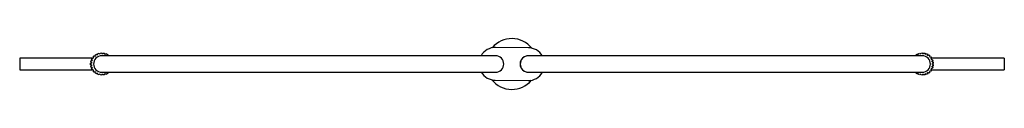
# Paper-space layout '_Inferior' of a CAD drawing. Header units: millimetres. Extents: x -600 to 600, y -31 to 31.
import ezdxf

# ---------------------------------------------------------------- set-up
doc = ezdxf.new("R2010")
doc.units = ezdxf.units.MM

psp = doc.layouts.new('_Inferior')

# ---------------------------------------------------------------- linework, layer by layer
at = {"color": 7, "linetype": 'Continuous', "lineweight": 25}
for p, q in [((-504.9, 12.5), (-503, 13.1)), ((-504.6, 11.5), (-504.9, 12.5)), ((-503, 13.1), (-502.7, 12.2)), ((-501.6, 13.4), (-499.6, 13.5)), ((-501.6, 12.4), (-501.6, 13.4)), ((-499.6, 13.5), (-499.6, 12.5)), ((-498.4, 12.4), (-498.2, 13.4)), ((-498.2, 13.4), (-496.3, 13.1)), ((-496.3, 13.1), (-496.5, 12.1)), ((-495.4, 11.7), (-494.9, 12.6)), ((-494.9, 12.6), (-493.1, 11.8)), ((20.2, 19.8), (-19.8, 20.2)), ((495.1, 12.5), (497, 13.1)), ((495.4, 11.5), (495.1, 12.5)), ((497, 13.1), (497.3, 12.2)), ((498.4, 13.4), (500.4, 13.5)), ((498.4, 12.4), (498.4, 13.4)), ((500.4, 13.5), (500.4, 12.5)), ((501.6, 12.4), (501.8, 13.4)), ((501.8, 13.4), (503.7, 13.1)), ((503.7, 13.1), (503.5, 12.1)), ((504.6, 11.7), (505.1, 12.6)), ((505.1, 12.6), (506.9, 11.8)), ((-511.3, 7), (-599.8, 7)), ((-599.8, 7), (-599.8, -7)), ((-513.3, -1), (-513.3, 1)), ((-513.3, 1), (-512.2, 1)), ((-513.1, 2.4), (-512.6, 4.3)), ((-512.1, 2.1), (-513.1, 2.4)), ((-512.6, 4.3), (-511.6, 4.1)), ((-512.1, 5.6), (-511.1, 7.4)), ((-511.2, 5.1), (-512.1, 5.6)), ((-511.1, 7.4), (-510.2, 6.9)), ((-510.1, 7), (-510.4, 7)), ((-510.3, 8.5), (-508.9, 10)), ((-509.5, 7.8), (-510.3, 8.5)), ((-508.9, 10), (-508.2, 9.3)), ((-507.8, 10.9), (-506.2, 11.9)), ((-507.3, 10), (-507.8, 10.9)), ((-506.2, 11.9), (-505.6, 11.1)), ((-19.8, 10), (-499.8, 10)), ((-493.1, 11.8), (-493.6, 10.8)), ((-492.6, 10.2), (-491.9, 11)), ((-491.9, 11), (-490.7, 10)), ((500.2, 10), (20.2, 10)), ((492.2, 10.9), (493.8, 11.9)), ((492.7, 10), (492.2, 10.9)), ((493.8, 11.9), (494.4, 11.1)), ((506.9, 11.8), (506.4, 10.8)), ((507.4, 10.2), (508.1, 11)), ((508.1, 11), (509.6, 9.8)), ((509.6, 9.8), (508.9, 9)), ((509.7, 8.1), (510.6, 8.7)), ((510.6, 8.7), (511.7, 7.1)), ((511.7, 7.1), (510.9, 6.5)), ((511.4, 5.5), (512.4, 5.9)), ((600.2, 7), (511.6, 7)), ((513.1, 4), (512.2, 3.7)), ((512.4, 5.9), (513.1, 4)), ((512.5, 2.6), (513.5, 2.7)), ((513.7, 0.7), (512.7, 0.6)), ((513.5, 2.7), (513.7, 0.7)), ((600.2, 7), (600.2, -7)), ((-599.8, -7), (-511.3, -7)), ((-512.2, -1), (-513.3, -1)), ((-513.1, -2.4), (-512.1, -2.1)), ((-512.6, -4.3), (-513.1, -2.4)), ((-511.6, -4.1), (-512.6, -4.3)), ((-512.1, -5.6), (-511.2, -5.1)), ((-511.1, -7.4), (-512.1, -5.6)), ((-510.2, -6.9), (-511.1, -7.4)), ((-510.4, -7), (-510.1, -7)), ((-510.3, -8.5), (-509.5, -7.8)), ((-508.9, -10), (-510.3, -8.5)), ((-508.2, -9.3), (-508.9, -10)), ((-507.8, -10.9), (-507.3, -10)), ((-506.2, -11.9), (-507.8, -10.9)), ((-505.6, -11.1), (-506.2, -11.9)), ((-504.9, -12.5), (-504.6, -11.5)), ((-499.8, -10), (-19.8, -10)), ((-494.9, -12.6), (-495.4, -11.7)), ((-493.1, -11.8), (-494.9, -12.6)), ((-493.6, -10.8), (-493.1, -11.8)), ((-491.9, -11), (-492.6, -10.2)), ((-490.7, -10), (-491.9, -11)), ((20.2, -10), (500.2, -10)), ((492.2, -10.9), (492.7, -10)), ((493.8, -11.9), (492.2, -10.9)), ((494.4, -11.1), (493.8, -11.9)), ((495.1, -12.5), (495.4, -11.5)), ((505.1, -12.6), (504.6, -11.7)), ((506.9, -11.8), (505.1, -12.6)), ((506.4, -10.8), (506.9, -11.8)), ((508.1, -11), (507.4, -10.2)), ((509.6, -9.8), (508.1, -11)), ((508.9, -9), (509.6, -9.8)), ((510.6, -8.7), (509.7, -8.1)), ((511.7, -7.1), (510.6, -8.7)), ((510.9, -6.5), (511.7, -7.1)), ((512.4, -5.9), (511.4, -5.5)), ((511.6, -7), (600.2, -7)), ((512.2, -3.7), (513.1, -4)), ((513.1, -4), (512.4, -5.9)), ((513.5, -2.7), (512.5, -2.6)), ((512.7, -0.6), (513.7, -0.7)), ((513.7, -0.7), (513.5, -2.7)), ((-503, -13.1), (-504.9, -12.5)), ((-502.7, -12.2), (-503, -13.1)), ((-501.6, -13.4), (-501.6, -12.4)), ((-499.6, -13.5), (-501.6, -13.4)), ((-499.6, -12.5), (-499.6, -13.5)), ((-498.2, -13.4), (-498.4, -12.4)), ((-496.3, -13.1), (-498.2, -13.4)), ((-496.5, -12.1), (-496.3, -13.1)), ((-20.2, -19.8), (19.8, -20.2)), ((497, -13.1), (495.1, -12.5)), ((497.3, -12.2), (497, -13.1)), ((498.4, -13.4), (498.4, -12.4)), ((500.4, -13.5), (498.4, -13.4)), ((500.4, -12.5), (500.4, -13.5)), ((501.8, -13.4), (501.6, -12.4)), ((503.7, -13.1), (501.8, -13.4)), ((503.5, -12.1), (503.7, -13.1))]:
    psp.add_line(p, q, dxfattribs=at)
for centre, radius, start, end in [((0, 0), 31, 38.5391, 140.1476), ((-499.8, 0), 12.5, 98.1886, 103.4114), ((-499.8, 0), 12.5, 83.7886, 89.0114), ((-499.8, 0), 12.5, 69.3886, 74.6114), ((-20, 0.2), 20, 89.3433, 150.7554), ((20, -0.2), 20, 30.7612, 89.3433), ((500.2, 0), 12.5, 98.1886, 103.4114), ((500.2, 0), 12.5, 83.7886, 89.0114), ((500.2, 0), 12.5, 69.3886, 74.6114), ((-499.8, 0), 12.5, 170.1886, 175.4114), ((-499.8, 0), 12.5, 155.7886, 161.0114), ((-499.8, 0), 12.5, 141.3886, 146.6114), ((-499.8, 0), 10, 90, 270), ((-499.8, 0), 12.5, 126.9886, 132.2114), ((-499.8, 0), 12.5, 112.5886, 117.8114), ((-499.8, 0), 12.5, 54.9886, 60.2114), ((-19.8, 0), 10, 270, 90), ((20, 0), 10, 89.3433, 270), ((20.2, 0), 10, 90, 270), ((500.2, 0), 12.5, 112.5886, 117.8114), ((500.2, 0), 10, 270, 90), ((500.2, 0), 12.5, 54.9886, 60.2114), ((500.2, 0), 12.5, 40.5886, 45.8114), ((500.2, 0), 12.5, 26.1886, 31.4114), ((500.2, 0), 12.5, 11.7886, 17.0114), ((500.2, 0), 12.5, 357.3886, 2.6114), ((-499.8, 0), 12.5, 184.5886, 189.8114), ((-499.8, 0), 12.5, 198.9886, 204.2114), ((-499.8, 0), 12.5, 213.3886, 218.6114), ((-499.8, 0), 12.5, 227.7886, 233.0114), ((-499.8, 0), 12.5, 242.1886, 247.4114), ((-499.8, 0), 12.5, 285.3886, 290.6114), ((-499.8, 0), 12.5, 299.7886, 305.0114), ((-20, 0.2), 20, 210.7612, 269.3433), ((20, -0.2), 20, 269.3433, 330.7554), ((500.2, 0), 12.5, 242.1886, 247.4114), ((500.2, 0), 12.5, 285.3886, 290.6114), ((500.2, 0), 12.5, 299.7886, 305.0114), ((500.2, 0), 12.5, 314.1886, 319.4114), ((500.2, 0), 12.5, 328.5886, 333.8114), ((500.2, 0), 12.5, 342.9886, 348.2114), ((-499.8, 0), 12.5, 256.5886, 261.8114), ((-499.8, 0), 12.5, 270.9886, 276.2114), ((0, 0), 31, 218.5391, 320.1476), ((500.2, 0), 12.5, 256.5886, 261.8114), ((500.2, 0), 12.5, 270.9886, 276.2114)]:
    psp.add_arc(centre, radius, start, end, dxfattribs=at)

doc.saveas('drawing.dxf')
